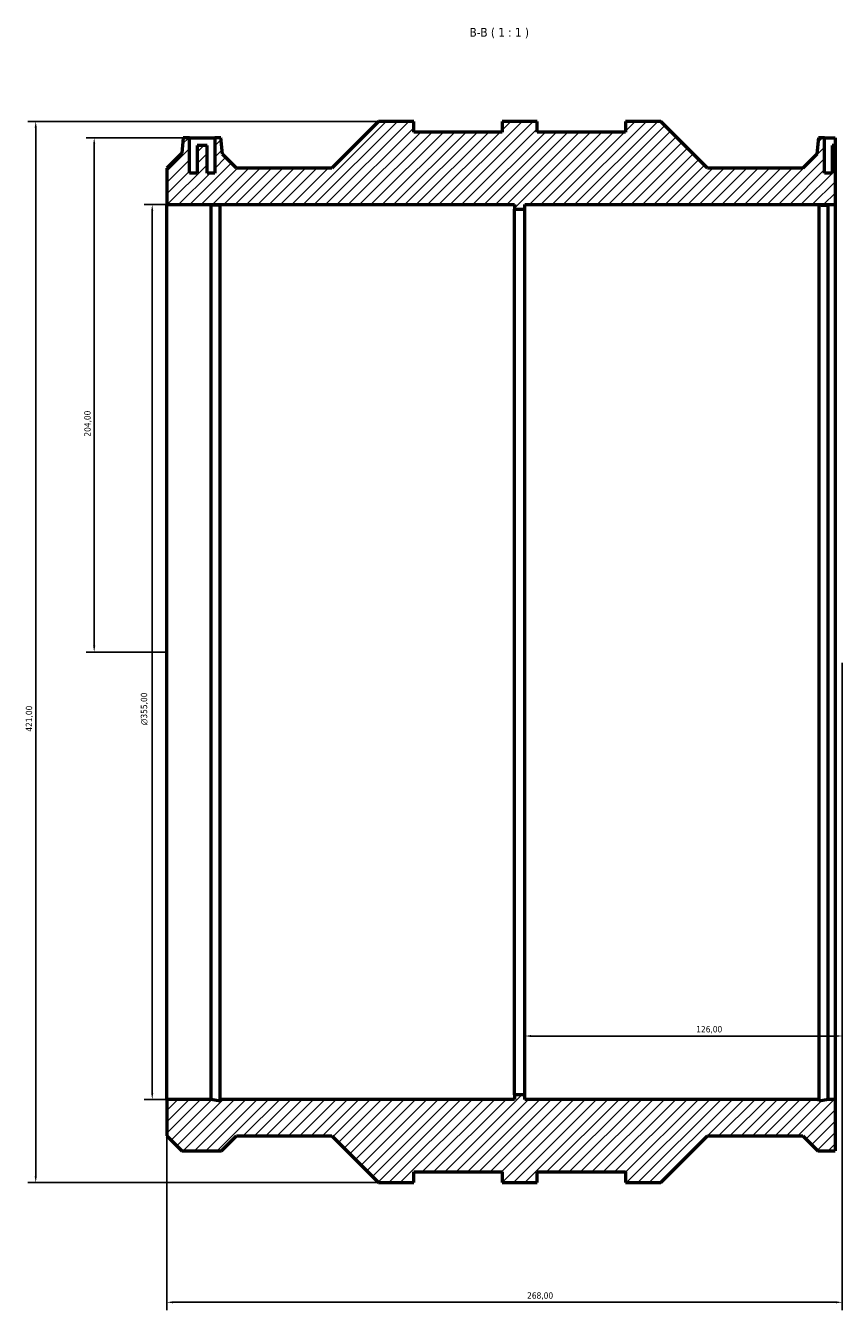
# Model space of a CAD drawing. Header units: millimetres. Extents: x -286 to 1199, y -338 to 1263.
# Tile 4 of 5: x 256 to 580, y 731 to 1241. Entities that reach past the tile are written whole.
import ezdxf

# ---------------------------------------------------------------- set-up
doc = ezdxf.new("R2010")
doc.units = ezdxf.units.MM
for name, color, linetype, lineweight in [('Dimension (ISO)', 7, 'Continuous', 25), ('Hatch (ISO)', 7, 'Continuous', 18), ('Symbol (ISO)', 7, 'Continuous', 25), ('Visible (ISO)', 7, 'Continuous', 50)]:
    doc.layers.add(name, color=color, linetype=linetype, lineweight=lineweight)
doc.styles.add('Label Text (ISO)', font='tahoma.ttf')
doc.styles.add('Note Text (ISO)', font='tahoma.ttf')
doc.dimstyles.new('Default (ISO)', dxfattribs={"dimtxt": 2.5, "dimasz": 2.5, "dimexe": 3.175, "dimexo": 0, "dimgap": 0.762, "dimtad": 1, "dimrnd": 1e-08, "dimzin": 0, "dimtxsty": 'Note Text (ISO)', "dimcen": 0.09, "dimdle": 10, "dimclrd": 256, "dimclre": 256, "dimclrt": 232, "dimazin": 0, "dimtfac": 1.40208, "dimtmove": 0, "dimatfit": 3, "dimfxl": 1, "dimtolj": 1, "dimtzin": 0, "dimlwd": -1, "dimlwe": -1, "dimarcsym": 0})

# ---------------------------------------------------------------- blocks, each defined once
blk = doc.blocks.new('*D7')
at = {"layer": 'Defpoints', "color": 0, "transparency": 16777216}
for p in [(321.03, 1196.31), (283.23, 992.31), (312.03, 992.31)]:
    blk.add_point(p, dxfattribs=at)
at = {"layer": 'Dimension (ISO)', "transparency": 16777216}
for p, q in [((321.03, 1196.31), (280.06, 1196.31)), ((283.23, 1193.81), (283.23, 994.81)), ((312.03, 992.31), (280.06, 992.31))]:
    blk.add_line(p, q, dxfattribs=at)
for points in [[(282.81, 1193.81), (283.65, 1193.81), (283.23, 1196.31)], [(282.81, 994.81), (283.65, 994.81), (283.23, 992.31)]]:
    blk.add_solid(points, dxfattribs=at)
at = {"layer": 'Dimension (ISO)', "color": 232, "true_color": 0xca0064, "transparency": 16777216, "insert": (279.3, 1077.76), "char_height": 2.5, "attachment_point": 1, "rotation": 90, "style": 'Note Text (ISO)'}
blk.add_mtext('\\A1;204,00', dxfattribs=at)
blk = doc.blocks.new('*D8')
at = {"layer": 'Defpoints', "color": 0, "transparency": 16777216}
for p in [(396.03, 1202.81), (260.03, 781.81), (396.03, 781.81)]:
    blk.add_point(p, dxfattribs=at)
at = {"layer": 'Dimension (ISO)', "transparency": 16777216}
for p, q in [((396.03, 1202.81), (256.86, 1202.81)), ((260.03, 1200.31), (260.03, 784.31)), ((396.03, 781.81), (256.86, 781.81))]:
    blk.add_line(p, q, dxfattribs=at)
for points in [[(259.61, 1200.31), (260.45, 1200.31), (260.03, 1202.81)], [(259.61, 784.31), (260.45, 784.31), (260.03, 781.81)]]:
    blk.add_solid(points, dxfattribs=at)
at = {"layer": 'Dimension (ISO)', "color": 232, "true_color": 0xca0064, "transparency": 16777216, "insert": (256.1, 960.7), "char_height": 2.5, "attachment_point": 1, "rotation": 90, "style": 'Note Text (ISO)'}
blk.add_mtext('\\A1;421,00', dxfattribs=at)
blk = doc.blocks.new('*D9')
at = {"layer": 'Defpoints', "color": 0, "transparency": 16777216}
for p in [(312.03, 1169.81), (306.26, 814.81), (312.03, 814.81)]:
    blk.add_point(p, dxfattribs=at)
at = {"layer": 'Dimension (ISO)', "transparency": 16777216}
for p, q in [((312.03, 1169.81), (303.08, 1169.81)), ((306.26, 1167.31), (306.26, 817.31)), ((312.03, 814.81), (303.08, 814.81))]:
    blk.add_line(p, q, dxfattribs=at)
for points in [[(305.84, 1167.31), (306.67, 1167.31), (306.26, 1169.81)], [(305.84, 817.31), (306.67, 817.31), (306.26, 814.81)]]:
    blk.add_solid(points, dxfattribs=at)
at = {"layer": 'Dimension (ISO)', "color": 232, "true_color": 0xca0064, "transparency": 16777216, "insert": (301.73, 963.31), "char_height": 2.5, "attachment_point": 1, "rotation": 90, "style": 'Note Text (ISO)'}
blk.add_mtext('\\A1;\\fAIGDT|b0|i0;\\H2.5000;\\ln\\fTahoma|b0|i0;\\H2.5000;355,00', dxfattribs=at)
blk = doc.blocks.new('*D10')
at = {"layer": 'Defpoints', "color": 0, "transparency": 16777216}
for p in [(580.03, 988.06), (312.03, 814.81), (580.03, 734.31)]:
    blk.add_point(p, dxfattribs=at)
at = {"layer": 'Dimension (ISO)', "transparency": 16777216}
for p, q in [((580.03, 988.06), (580.03, 731.13)), ((312.03, 814.81), (312.03, 731.13)), ((314.53, 734.31), (577.53, 734.31))]:
    blk.add_line(p, q, dxfattribs=at)
for points in [[(314.53, 734.72), (314.53, 733.89), (312.03, 734.31)], [(577.53, 734.72), (577.53, 733.89), (580.03, 734.31)]]:
    blk.add_solid(points, dxfattribs=at)
at = {"layer": 'Dimension (ISO)', "color": 232, "true_color": 0xca0064, "transparency": 16777216, "insert": (454.98, 738.25), "char_height": 2.5, "attachment_point": 1, "style": 'Note Text (ISO)'}
blk.add_mtext('\\A1;268,00', dxfattribs=at)
blk = doc.blocks.new('*D11')
at = {"layer": 'Defpoints', "color": 0, "transparency": 16777216}
for p in [(454.03, 992.31), (580.03, 988.06), (580.03, 839.96)]:
    blk.add_point(p, dxfattribs=at)
at = {"layer": 'Dimension (ISO)', "transparency": 16777216}
for p, q in [((580.03, 988.06), (580.03, 836.78)), ((456.53, 839.96), (577.53, 839.96))]:
    blk.add_line(p, q, dxfattribs=at)
for points in [[(456.53, 840.37), (456.53, 839.54), (454.03, 839.96)], [(577.53, 840.37), (577.53, 839.54), (580.03, 839.96)]]:
    blk.add_solid(points, dxfattribs=at)
at = {"layer": 'Dimension (ISO)', "color": 232, "true_color": 0xca0064, "transparency": 16777216, "insert": (522.08, 843.89), "char_height": 2.5, "attachment_point": 1, "style": 'Note Text (ISO)'}
blk.add_mtext('\\A1;126,00', dxfattribs=at)

msp = doc.modelspace()

# ---------------------------------------------------------------- hatches: boundary and pattern name
at = {"layer": 'Hatch (ISO)'}
h = msp.add_hatch(dxfattribs=at)
h.set_pattern_fill('ANSI31', color=256, scale=25.4, style=0)
h.set_pattern_definition([(45, (0, 0), (-2.245064, 2.245064), [])])
h.paths.add_polyline_path([(577.139, 1193.308), (576.031, 1193.308), (576.031, 1182.308), (573.031, 1182.308), (573.031, 1196.308), (570.531, 1196.308), (569.959, 1189.77), (564.431, 1184.242), (526.597, 1184.242), (508.031, 1202.808), (494.031, 1202.808), (494.031, 1198.598), (459.031, 1198.598), (459.031, 1202.808), (445.031, 1202.808), (445.031, 1198.598), (410.031, 1198.598), (410.031, 1202.808), (396.031, 1202.808), (377.465, 1184.242), (339.631, 1184.242), (334.103, 1189.77), (333.531, 1196.308), (331.031, 1196.308), (331.031, 1182.308), (328.031, 1182.308), (328.031, 1193.308), (324.031, 1193.308), (324.031, 1182.308), (321.031, 1182.308), (321.031, 1196.308), (318.531, 1196.308), (317.995, 1190.178), (317.967, 1190.178), (312.031, 1184.242), (312.031, 1169.808), (450.031, 1169.808), (450.031, 1168.033), (454.031, 1168.033), (454.031, 1169.808), (577.139, 1169.808)])
h.paths.add_polyline_path([(570.367, 794.438), (577.139, 794.438), (577.139, 814.808), (574.402, 814.808), (570.876, 814.059), (570.876, 814.808), (454.031, 814.808), (454.031, 816.583), (450.031, 816.583), (450.031, 814.808), (333.187, 814.808), (333.187, 814.059), (329.661, 814.808), (312.031, 814.808), (312.031, 800.374), (317.967, 794.438), (333.695, 794.438), (339.631, 800.374), (377.465, 800.374), (396.031, 781.808), (410.031, 781.808), (410.031, 786.018), (445.031, 786.018), (445.031, 781.808), (459.031, 781.808), (459.031, 786.018), (494.031, 786.018), (494.031, 781.808), (508.031, 781.808), (526.597, 800.374), (564.431, 800.374)])

# ---------------------------------------------------------------- linework, layer by layer
at = {"layer": 'Visible (ISO)'}
for p, q in [((396.031, 1202.808), (377.465, 1184.242)), ((410.031, 1202.808), (396.031, 1202.808)), ((410.031, 1198.598), (410.031, 1202.808)), ((445.031, 1198.598), (410.031, 1198.598)), ((459.031, 1202.808), (445.031, 1202.808)), ((445.031, 1202.808), (445.031, 1198.598)), ((459.031, 1198.598), (459.031, 1202.808)), ((494.031, 1198.598), (459.031, 1198.598)), ((508.031, 1202.808), (494.031, 1202.808)), ((494.031, 1202.808), (494.031, 1198.598)), ((526.597, 1184.242), (508.031, 1202.808)), ((318.531, 1196.308), (317.995, 1190.178)), ((321.031, 1196.308), (318.531, 1196.308)), ((321.031, 1182.308), (321.031, 1196.308)), ((321.031, 1196.308), (331.031, 1196.308)), ((328.031, 1193.308), (324.031, 1193.308)), ((324.031, 1193.308), (324.031, 1182.308)), ((328.031, 1182.308), (328.031, 1193.308)), ((333.531, 1196.308), (331.031, 1196.308)), ((331.031, 1196.308), (331.031, 1182.308)), ((334.103, 1189.77), (333.531, 1196.308)), ((570.531, 1196.308), (569.959, 1189.77)), ((573.031, 1196.308), (570.531, 1196.308)), ((573.031, 1182.308), (573.031, 1196.308)), ((573.031, 1196.308), (577.139, 1196.308)), ((577.139, 1193.308), (576.031, 1193.308)), ((576.031, 1193.308), (576.031, 1182.308)), ((577.139, 1196.308), (577.139, 1193.308)), ((577.139, 1193.308), (577.139, 1169.808)), ((317.967, 1190.178), (312.031, 1184.242)), ((317.995, 1190.178), (317.967, 1190.178)), ((339.631, 1184.242), (334.103, 1189.77)), ((569.959, 1189.77), (564.431, 1184.242)), ((312.031, 1184.242), (312.031, 1169.808)), ((377.465, 1184.242), (339.631, 1184.242)), ((564.431, 1184.242), (526.597, 1184.242)), ((324.031, 1182.308), (321.031, 1182.308)), ((331.031, 1182.308), (328.031, 1182.308)), ((576.031, 1182.308), (573.031, 1182.308)), ((312.031, 1169.808), (450.031, 1169.808)), ((312.031, 814.808), (312.031, 1169.808)), ((329.661, 814.808), (329.661, 1169.572)), ((333.187, 814.808), (333.187, 1169.68)), ((450.031, 1169.808), (450.031, 1168.033)), ((450.031, 1168.033), (454.031, 1168.033)), ((450.031, 816.583), (450.031, 1168.033)), ((454.031, 1168.033), (454.031, 1169.808)), ((454.031, 1169.808), (577.139, 1169.808)), ((454.031, 816.583), (454.031, 1168.033)), ((570.876, 814.808), (570.876, 1169.68)), ((574.402, 814.808), (574.402, 1169.572)), ((577.139, 1169.808), (577.139, 814.808)), ((454.031, 816.583), (450.031, 816.583)), ((450.031, 816.583), (450.031, 814.808)), ((454.031, 814.808), (454.031, 816.583)), ((329.661, 814.808), (312.031, 814.808)), ((312.031, 814.808), (312.031, 800.374)), ((333.187, 814.059), (329.661, 814.808)), ((450.031, 814.808), (333.187, 814.808)), ((333.187, 814.808), (333.187, 814.059)), ((570.876, 814.808), (454.031, 814.808)), ((574.402, 814.808), (570.876, 814.059)), ((570.876, 814.059), (570.876, 814.808)), ((577.139, 814.808), (574.402, 814.808)), ((577.139, 814.808), (577.139, 794.438)), ((312.031, 800.374), (317.967, 794.438)), ((333.695, 794.438), (339.631, 800.374)), ((339.631, 800.374), (377.465, 800.374)), ((377.465, 800.374), (396.031, 781.808)), ((508.031, 781.808), (526.597, 800.374)), ((526.597, 800.374), (564.431, 800.374)), ((564.431, 800.374), (570.367, 794.438)), ((317.967, 794.438), (333.695, 794.438)), ((570.367, 794.438), (577.139, 794.438)), ((410.031, 781.808), (410.031, 786.018)), ((410.031, 786.018), (445.031, 786.018)), ((445.031, 786.018), (445.031, 781.808)), ((459.031, 781.808), (459.031, 786.018)), ((459.031, 786.018), (494.031, 786.018)), ((494.031, 786.018), (494.031, 781.808)), ((396.031, 781.808), (410.031, 781.808)), ((445.031, 781.808), (459.031, 781.808)), ((494.031, 781.808), (508.031, 781.808))]:
    msp.add_line(p, q, dxfattribs=at)
for points in [[(333.187, 1169.68), (333.118, 1169.677), (333.049, 1169.674), (332.108, 1169.637), (331.004, 1169.601), (329.749, 1169.574), (329.705, 1169.573), (329.661, 1169.572)], [(570.876, 1169.68), (570.944, 1169.677), (571.013, 1169.674), (571.955, 1169.637), (573.059, 1169.601), (574.313, 1169.574), (574.357, 1169.573), (574.402, 1169.572)]]:
    msp.add_open_spline(points, degree=3, knots=[5.15535792, 5.15535792, 5.15535792, 5.15535792, 5.18510869, 5.18510869, 5.55559111, 5.55559111, 5.56906718, 5.56906718, 5.56906718, 5.56906718], dxfattribs=at)

# ---------------------------------------------------------------- texts
at = {"layer": 'Symbol (ISO)', "insert": (432.148, 1235.808), "char_height": 3.5, "attachment_point": 7, "style": 'Label Text (ISO)'}
msp.add_mtext('B-B ( 1 : 1 )', dxfattribs=at)

# ---------------------------------------------------------------- dimensions: what is measured, and where the dimension line sits
at = {"layer": 'Dimension (ISO)'}
for base, p1, p2, angle, override, picture, middle in [((260.031, 781.808), (396.031, 1202.808), (396.031, 781.808), 90, {"dimdec": 2, "dimtp": 0, "dimtm": 0, "dimtdec": 2, "dimtofl": 0, "dimatfit": 1}, '*D8', (260.031, 965.808)), ((283.231, 992.308), (321.031, 1196.308), (312.031, 992.308), 90, {"dimdec": 2, "dimtp": 0, "dimtm": 0, "dimtdec": 2, "dimtofl": 0, "dimatfit": 1}, '*D7', (283.231, 1082.808)), ((580.031, 839.956), (454.031, 992.308), (580.031, 988.058), 180, {"dimdec": 2, "dimse1": 1, "dimtp": 0, "dimtm": 0, "dimtdec": 2, "dimtofl": 0, "dimatfit": 1}, '*D11', (527.031, 839.956)), ((580.031, 734.308), (312.031, 814.808), (580.031, 988.058), 180, {"dimdec": 2, "dimtp": 0, "dimtm": 0, "dimtdec": 2, "dimtofl": 0, "dimatfit": 1}, '*D10', (460.031, 734.308))]:
    dim = msp.add_linear_dim(base=base, p1=p1, p2=p2, angle=angle, dimstyle='Default (ISO)', override=override, dxfattribs=at)
    dim.commit()
    dim.dimension.update_dxf_attribs({"geometry": picture, "text_midpoint": middle, "dimtype": 160})
dim = msp.add_linear_dim(base=(306.258, 814.808), p1=(312.031, 1169.808), p2=(312.031, 814.808), angle=90, text='\\fAIGDT|b0|i0;\\H2.5000;\\ln\\fTahoma|b0|i0;\\H2.5000;<>', dimstyle='Default (ISO)', override={"dimdec": 2, "dimtp": 0, "dimtm": 0, "dimtdec": 2, "dimtofl": 0, "dimatfit": 1}, dxfattribs=at)
dim.commit()
dim.dimension.update_dxf_attribs({"geometry": '*D9', "text_midpoint": (306.258, 969.808), "dimtype": 160})

doc.saveas('drawing.dxf')
